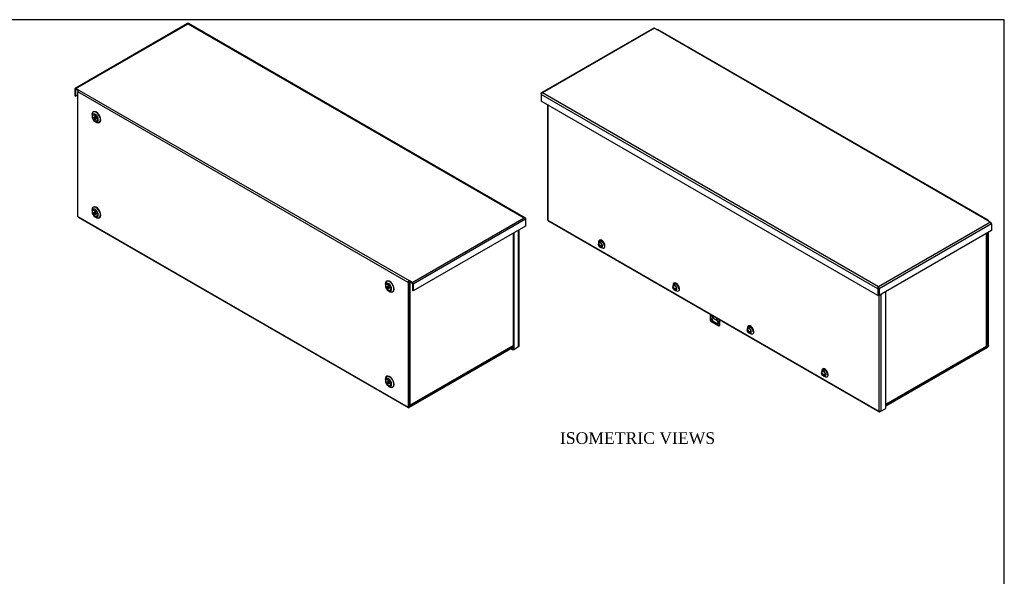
# Model space of a CAD drawing. Header units: inches. Extents: x 1 to 150, y -1 to 99.
# Tile 8 of 8: x 74 to 150, y 57 to 99. Entities that reach past the tile are written whole.
import ezdxf
from ezdxf.enums import TextEntityAlignment as Align

# ---------------------------------------------------------------- set-up
doc = ezdxf.new("R2010")
doc.units = ezdxf.units.IN
doc.header["$MEASUREMENT"] = 0
for name, color, linetype in [('COM55240', 7, 'Continuous'), ('COM70472-31', 7, 'Continuous'), ('COM70473-31', 7, 'Continuous'), ('COM70474-5', 7, 'Continuous'), ('Default', 7, 'Continuous'), ('SCS19475', 7, 'Continuous')]:
    doc.layers.add(name, color=color, linetype=linetype)
doc.styles.add('SEACAD_Times_New_Roman', font='times.ttf')

# ---------------------------------------------------------------- blocks, each defined once
blk = doc.blocks.new('SE')
at = {"layer": 'COM55240', "color": 7, "linetype": 'Continuous'}
for p, q in [((126.976, 76.757), (126.976, 76.304)), ((127.064, 76.706), (127.064, 76.61)), ((127.02, 76.227), (127.639, 75.87)), ((127.064, 76.61), (127.064, 76.61)), ((127.064, 76.61), (127.064, 76.61)), ((127.241, 76.508), (127.064, 76.61)), ((127.086, 76.693), (127.07, 76.643)), ((127.07, 76.643), (127.241, 76.544)), ((127.484, 76.291), (127.175, 76.47)), ((127.215, 76.238), (127.175, 76.215)), ((127.175, 76.215), (127.484, 76.036)), ((127.215, 76.238), (127.524, 76.059)), ((127.241, 76.508), (127.241, 76.604)), ((127.241, 76.508), (127.241, 76.508)), ((127.241, 76.508), (127.241, 76.508)), ((127.524, 76.059), (127.484, 76.036)), ((127.683, 75.896), (127.683, 76.349)), ((127.723, 75.919), (127.723, 76.326)), ((127.665, 75.876), (127.705, 75.899)), ((127.683, 75.896), (127.723, 75.919))]:
    blk.add_line(p, q, dxfattribs=at)
for centre, major_axis, start_param, end_param in [((127.056, 76.299), (-0.063, 0.108), 1.209429, 1.932163), ((127.175, 76.342), (0.078, -0.135), 2.356194, 5.497787), ((127.125, 76.645), (-0.043, -0.0745), 5.061455, 5.497787), ((127.215, 76.365), (0.078, -0.135), 3.402495, 5.497787), ((127.302, 76.543), (-0.043, -0.0745), -0.828194, -0.785398), ((127.506, 76.436), (-0.0312, 0.0541), 0.493011, 4.219378), ((127.484, 76.163), (-0.078, 0.135), 2.356194, 5.497787), ((127.546, 76.46), (-0.0312, 0.0541), 1.458944, 2.440725), ((127.524, 76.187), (-0.078, 0.135), 2.356194, 2.88069), ((127.602, 75.984), (-0.063, 0.108), 2.780226, 3.50296), ((127.642, 76.007), (-0.062, 0.108), 3.141593, 3.50296)]:
    blk.add_ellipse(centre, major_axis=major_axis, ratio=0.57735, start_param=start_param, end_param=end_param, dxfattribs=at)
at = {"layer": 'COM70472-31', "color": 7, "linetype": 'Continuous'}
for p, q in [((122.621, 98.842), (113.966, 93.845)), ((122.675, 98.837), (114.033, 93.847)), ((122.675, 98.837), (122.908, 98.702)), ((148.364, 84.005), (122.908, 98.702)), ((148.418, 84.011), (122.962, 98.707)), ((113.931, 93.788), (113.931, 93.729)), ((113.931, 93.788), (113.952, 93.776)), ((113.931, 93.729), (113.931, 93.205)), ((139.904, 78.734), (113.931, 93.729)), ((139.955, 78.881), (114.033, 93.847)), ((139.904, 78.21), (113.931, 93.205)), ((148.597, 83.871), (139.955, 78.881)), ((148.674, 83.738), (140.006, 78.734)), ((148.364, 84.005), (148.597, 83.871)), ((148.674, 83.738), (148.674, 83.214)), ((148.674, 83.214), (140.006, 78.21)), ((148.39, 74.31), (148.39, 83.05)), ((148.441, 74.34), (148.441, 83.08)), ((139.904, 78.734), (139.955, 78.764)), ((139.904, 78.734), (139.904, 78.21)), ((139.904, 78.21), (139.955, 78.239)), ((139.955, 78.822), (139.955, 78.881)), ((140.006, 78.734), (139.955, 78.764)), ((139.955, 78.764), (139.955, 78.239)), ((139.955, 78.764), (139.955, 78.239)), ((140.006, 78.21), (139.955, 78.239)), ((140.006, 78.734), (140.006, 78.21)), ((148.364, 74.266), (140.519, 69.737)), ((148.364, 74.207), (140.519, 69.678)), ((148.287, 74.311), (148.364, 74.266)), ((148.39, 74.31), (148.322, 74.349))]:
    blk.add_line(p, q, dxfattribs=at)
for centre, radius, start, end in [((114.101, 93.685), 0.175, 112.83503, 165.44396), ((140.078, 78.756), 0.175, 134.55604, 187.16497), ((140.032, 78.793), 0.0827, 159.11051, 200.73588), ((139.832, 78.756), 0.175, 352.83503, 45.44396), ((139.878, 78.793), 0.0827, 339.26412, 20.88949)]:
    blk.add_arc(centre, radius, start, end, dxfattribs=at)
for centre, major_axis, start_param, end_param in [((122.675, 98.748), (0.054, -0.0935), 2.356194, 3.141593), ((122.908, 98.614), (-0.054, -0.0935), 3.141593, 3.926991), ((148.364, 83.917), (-0.054, -0.0935), 2.356194, 3.926991), ((148.597, 83.783), (0.054, -0.0935), 0.785398, 2.356194), ((148.364, 74.295), (-0.054, -0.0935), 0.785398, 2.356194), ((148.364, 74.295), (-0.018, -0.0312), 0.785398, 2.356194)]:
    blk.add_ellipse(centre, major_axis=major_axis, ratio=0.57735, start_param=start_param, end_param=end_param, dxfattribs=at)
blk.add_open_spline([(113.931, 93.788), (113.933, 93.801), (113.938, 93.813), (113.949, 93.832), (113.957, 93.84), (113.976, 93.85), (113.986, 93.853), (114.009, 93.854), (114.021, 93.852), (114.033, 93.847)], degree=3, knots=[0, 0, 0, 0, 0.25, 0.25, 0.5, 0.5, 0.75, 0.75, 1, 1, 1, 1], dxfattribs=at)
at = {"layer": 'COM70473-31', "color": 7, "linetype": 'Continuous'}
for p, q in [((114.423, 92.922), (114.423, 84.081)), ((114.454, 92.903), (114.454, 84.037)), ((114.466, 84.03), (114.454, 84.037)), ((114.466, 84.016), (114.466, 84.03)), ((114.466, 84.016), (139.989, 69.281)), ((114.489, 83.967), (140.011, 69.231)), ((118.374, 82.358), (118.36, 82.234)), ((118.537, 81.928), (118.651, 81.878)), ((124.112, 79.045), (124.098, 78.921)), ((124.275, 78.615), (124.389, 78.566)), ((140.153, 78.295), (140.153, 69.288)), ((140.519, 69.499), (140.519, 78.506)), ((140.001, 69.288), (140.001, 78.213)), ((129.85, 75.732), (129.836, 75.608)), ((130.013, 75.302), (130.127, 75.253)), ((135.588, 72.419), (135.574, 72.296)), ((135.751, 71.99), (135.865, 71.94)), ((139.989, 69.295), (139.989, 69.281)), ((140.001, 69.288), (139.989, 69.295)), ((140.153, 69.288), (140.065, 69.237)), ((140.153, 69.288), (140.519, 69.499))]:
    blk.add_line(p, q, dxfattribs=at)
for centre, major_axis, start_param, end_param in [((114.531, 84.081), (0.108, 0), 3.141593, 3.926991), ((114.543, 84.06), (0.054, 0.0935), 2.356194, 3.141593), ((118.517, 82.121), (0.112, -0.194), 0, 4.030652), ((118.62, 82.18), (-0.175, 0.304), 0, 0.661978), ((118.62, 82.18), (-0.175, 0.304), 2.479614, 6.283185), ((118.517, 82.121), (0.112, -0.194), 5.369705, 6.283185), ((124.255, 78.808), (0.112, -0.194), 0, 4.030652), ((124.358, 78.868), (-0.175, 0.304), 0, 0.661978), ((124.358, 78.868), (-0.175, 0.304), 2.479614, 6.283185), ((124.255, 78.808), (0.112, -0.194), 5.369705, 6.283185), ((129.993, 75.495), (0.112, -0.194), 0, 4.030652), ((130.096, 75.555), (-0.175, 0.304), 0, 0.661978), ((130.096, 75.555), (-0.175, 0.304), 2.479614, 6.283185), ((129.993, 75.495), (0.112, -0.194), 5.369705, 6.283185), ((135.731, 72.182), (0.112, -0.194), 0, 4.030652), ((135.834, 72.242), (-0.175, 0.304), 0, 0.661978), ((135.834, 72.242), (-0.175, 0.304), 2.479614, 6.283185), ((135.731, 72.182), (0.112, -0.194), 5.369705, 6.283185), ((140.065, 69.325), (0.054, 0.0935), 2.356194, 3.926991), ((140.077, 69.332), (0.108, 0), 3.926991, 5.497787)]:
    blk.add_ellipse(centre, major_axis=major_axis, ratio=0.57735, start_param=start_param, end_param=end_param, dxfattribs=at)
for points in [[(118.445, 82.337), (118.445, 82.337), (118.446, 82.356), (118.452, 82.386), (118.468, 82.414), (118.484, 82.425), (118.507, 82.431), (118.546, 82.424), (118.594, 82.401), (118.647, 82.36), (118.697, 82.304), (118.74, 82.238), (118.773, 82.167), (118.793, 82.095), (118.795, 82.058), (118.797, 82.037)], [(124.183, 79.024), (124.183, 79.025), (124.184, 79.043), (124.19, 79.074), (124.206, 79.101), (124.222, 79.112), (124.245, 79.118), (124.284, 79.111), (124.332, 79.088), (124.384, 79.047), (124.434, 78.992), (124.478, 78.925), (124.511, 78.854), (124.531, 78.783), (124.533, 78.745), (124.534, 78.724)], [(129.921, 75.711), (129.921, 75.712), (129.922, 75.73), (129.928, 75.761), (129.944, 75.788), (129.96, 75.799), (129.983, 75.805), (130.022, 75.799), (130.07, 75.776), (130.122, 75.734), (130.172, 75.679), (130.216, 75.612), (130.249, 75.541), (130.269, 75.47), (130.271, 75.432), (130.272, 75.412)], [(135.659, 72.399), (135.659, 72.399), (135.66, 72.417), (135.666, 72.448), (135.682, 72.475), (135.698, 72.487), (135.721, 72.492), (135.76, 72.486), (135.808, 72.463), (135.86, 72.422), (135.91, 72.366), (135.954, 72.3), (135.987, 72.228), (136.007, 72.157), (136.009, 72.12), (136.01, 72.099)]]:
    blk.add_open_spline(points, degree=3, knots=[0.3549042, 0.3549042, 0.3549042, 0.3549042, 0.3562883, 0.4086945, 0.4611446, 0.5168574, 0.5726787, 0.6231712, 0.6772574, 0.7308096, 0.7849002, 0.8396305, 0.8945898, 0.9491849, 1, 1, 1, 1], dxfattribs=at)
at = {"layer": 'COM70474-5', "color": 7, "linetype": 'Continuous'}
for p, q in [((148.299, 74.331), (148.299, 82.998)), ((148.331, 74.375), (148.331, 83.016)), ((140.519, 69.825), (148.287, 74.31)), ((140.519, 69.788), (148.265, 74.26)), ((148.299, 74.331), (148.287, 74.324)), ((148.287, 74.324), (148.287, 74.31))]:
    blk.add_line(p, q, dxfattribs=at)
for centre, major_axis, start_param, end_param in [((148.211, 74.354), (-0.054, 0.0935), 3.141593, 3.926991), ((148.223, 74.375), (-0.108, 0), 2.356194, 3.141593)]:
    blk.add_ellipse(centre, major_axis=major_axis, ratio=0.57735, start_param=start_param, end_param=end_param, dxfattribs=at)
at = {"layer": 'SCS19475', "color": 7, "linetype": 'Continuous'}
for p, q in [((118.358, 82.135), (118.371, 82.128)), ((118.416, 82.097), (118.387, 82.114)), ((118.387, 82.069), (118.416, 82.052)), ((118.416, 82.125), (118.416, 82.097)), ((118.438, 82.11), (118.416, 82.097)), ((118.416, 82.052), (118.455, 82.075)), ((118.416, 82.052), (118.416, 82.025)), ((118.42, 82.099), (118.438, 82.089)), ((118.438, 82.085), (118.438, 82.113)), ((118.467, 82.068), (118.438, 82.085)), ((118.48, 82.065), (118.438, 82.04)), ((118.438, 82.04), (118.467, 82.023)), ((118.438, 82.012), (118.438, 82.04)), ((118.459, 82.073), (118.459, 82.052)), ((118.48, 82.065), (118.581, 82.006)), ((118.438, 82.016), (118.42, 82.005)), ((124.096, 78.822), (124.109, 78.815)), ((124.154, 78.784), (124.125, 78.802)), ((124.125, 78.757), (124.154, 78.74)), ((124.154, 78.812), (124.154, 78.784)), ((124.176, 78.797), (124.154, 78.784)), ((124.154, 78.74), (124.193, 78.762)), ((124.154, 78.74), (124.154, 78.712)), ((124.158, 78.787), (124.176, 78.776)), ((124.176, 78.703), (124.158, 78.692)), ((124.176, 78.772), (124.176, 78.8)), ((124.205, 78.755), (124.176, 78.772)), ((124.218, 78.752), (124.176, 78.727)), ((124.176, 78.727), (124.205, 78.71)), ((124.176, 78.7), (124.176, 78.727)), ((124.197, 78.76), (124.197, 78.74)), ((124.218, 78.752), (124.319, 78.693)), ((129.834, 75.51), (129.846, 75.502)), ((129.892, 75.472), (129.863, 75.489)), ((129.863, 75.444), (129.892, 75.427)), ((129.892, 75.499), (129.892, 75.472)), ((129.914, 75.484), (129.892, 75.472)), ((129.892, 75.427), (129.931, 75.449)), ((129.892, 75.427), (129.892, 75.399)), ((129.896, 75.474), (129.914, 75.463)), ((129.914, 75.39), (129.896, 75.38)), ((129.914, 75.459), (129.914, 75.487)), ((129.943, 75.442), (129.914, 75.459)), ((129.956, 75.439), (129.914, 75.415)), ((129.914, 75.415), (129.943, 75.397)), ((129.914, 75.387), (129.914, 75.415)), ((129.935, 75.447), (129.935, 75.427)), ((129.956, 75.439), (130.057, 75.381)), ((135.571, 72.197), (135.584, 72.189)), ((135.63, 72.159), (135.601, 72.176)), ((135.63, 72.186), (135.63, 72.159)), ((135.651, 72.171), (135.63, 72.159)), ((135.634, 72.161), (135.651, 72.151)), ((135.651, 72.147), (135.651, 72.174)), ((135.681, 72.13), (135.651, 72.147)), ((135.601, 72.131), (135.63, 72.114)), ((135.63, 72.114), (135.669, 72.136)), ((135.63, 72.114), (135.63, 72.086)), ((135.651, 72.077), (135.634, 72.067)), ((135.694, 72.126), (135.651, 72.102)), ((135.651, 72.102), (135.681, 72.085)), ((135.651, 72.074), (135.651, 72.102)), ((135.673, 72.134), (135.673, 72.114)), ((135.694, 72.126), (135.795, 72.068))]:
    blk.add_line(p, q, dxfattribs=at)
for centre, radius, start, end in [((118.485, 82.157), 0.129, 114.91933, 173.92304), ((118.57, 82.115), 0.154, 167.48835, 176.26868), ((118.507, 82.03), 0.0909, 183.45893, 195.93267), ((118.575, 82.392), 0.288, 237.56692, 242.43308), ((118.591, 82.103), 0.154, 167.48776, 176.26926), ((118.552, 82.248), 0.199, 244.73631, 278.43294), ((118.552, 82.203), 0.199, 244.7215, 278.44776), ((118.575, 82.249), 0.289, 237.56716, 242.43284), ((118.528, 82.018), 0.0909, 183.45747, 195.93414), ((124.223, 78.844), 0.129, 114.91933, 173.92304), ((124.308, 78.802), 0.154, 167.48835, 176.26868), ((124.245, 78.717), 0.0909, 183.45893, 195.93267), ((124.312, 79.079), 0.288, 237.56692, 242.43308), ((124.312, 78.936), 0.289, 237.56716, 242.43284), ((124.329, 78.79), 0.154, 167.48776, 176.26926), ((124.266, 78.705), 0.0909, 183.45747, 195.93414), ((124.29, 78.935), 0.199, 244.73631, 278.43294), ((124.29, 78.89), 0.199, 244.7215, 278.44776), ((129.961, 75.531), 0.129, 114.91933, 173.92304), ((130.046, 75.489), 0.154, 167.48835, 176.26868), ((129.983, 75.405), 0.0909, 183.45893, 195.93267), ((130.05, 75.766), 0.288, 237.56692, 242.43308), ((130.05, 75.623), 0.289, 237.56716, 242.43284), ((130.067, 75.477), 0.154, 167.48776, 176.26926), ((130.004, 75.392), 0.0909, 183.45747, 195.93414), ((130.028, 75.622), 0.199, 244.73631, 278.43294), ((130.028, 75.577), 0.199, 244.7215, 278.44776), ((135.699, 72.219), 0.129, 114.91933, 173.92304), ((135.784, 72.176), 0.154, 167.48835, 176.26868), ((135.788, 72.453), 0.288, 237.56692, 242.43308), ((135.805, 72.164), 0.154, 167.48776, 176.26926), ((135.721, 72.092), 0.0909, 183.45893, 195.93267), ((135.788, 72.31), 0.289, 237.56716, 242.43284), ((135.742, 72.08), 0.0909, 183.45747, 195.93414), ((135.766, 72.309), 0.199, 244.73631, 278.43294), ((135.766, 72.264), 0.199, 244.7215, 278.44776)]:
    blk.add_arc(centre, radius, start, end, dxfattribs=at)
for centre, major_axis, start_param, end_param in [((118.469, 82.093), (-0.08, 0.139), 0.857913, 0.957558), ((118.427, 82.069), (0.0316, -0.0547), 2.596145, 3.476175), ((118.427, 82.069), (-0.0316, 0.0547), 1.236214, 2.116244), ((118.517, 82.121), (-0.089, 0.155), 3.157308, 6.265228), ((118.427, 82.069), (0.0316, -0.0547), 1.236214, 2.116244), ((118.427, 82.069), (-0.0316, 0.0547), 2.596145, 3.476175), ((118.469, 82.093), (0.08, -0.139), 0.613238, 0.957558), ((124.255, 78.808), (-0.089, 0.155), 3.157308, 6.265228), ((124.207, 78.78), (-0.08, 0.139), 0.857913, 0.957558), ((124.165, 78.756), (0.0316, -0.0547), 2.596145, 3.476175), ((124.165, 78.756), (-0.0316, 0.0547), 1.236214, 2.116244), ((124.165, 78.756), (0.0316, -0.0547), 1.236214, 2.116244), ((124.165, 78.756), (-0.0316, 0.0547), 2.596145, 3.476175), ((124.207, 78.78), (0.08, -0.139), 0.613238, 0.957558), ((129.945, 75.468), (-0.08, 0.139), 0.857913, 0.957558), ((129.903, 75.443), (0.0316, -0.0547), 2.596145, 3.476175), ((129.903, 75.443), (-0.0316, 0.0547), 1.236214, 2.116244), ((129.993, 75.495), (-0.089, 0.155), 3.157308, 6.265228), ((129.903, 75.443), (0.0316, -0.0547), 1.236214, 2.116244), ((129.903, 75.443), (-0.0316, 0.0547), 2.596145, 3.476175), ((129.945, 75.468), (0.08, -0.139), 0.613238, 0.957558), ((135.683, 72.155), (-0.08, 0.139), 0.857913, 0.957558), ((135.641, 72.13), (0.0316, -0.0547), 2.596145, 3.476175), ((135.731, 72.182), (-0.089, 0.155), 3.157308, 6.265228), ((135.641, 72.13), (0.0316, -0.0547), 1.236214, 2.116244), ((135.641, 72.13), (-0.0316, 0.0547), 1.236214, 2.116244), ((135.641, 72.13), (-0.0316, 0.0547), 2.596145, 3.476175), ((135.683, 72.155), (0.08, -0.139), 0.613238, 0.957558)]:
    blk.add_ellipse(centre, major_axis=major_axis, ratio=0.57735, start_param=start_param, end_param=end_param, dxfattribs=at)
for points, knots in [([(118.387, 82.114), (118.38, 82.119), (118.374, 82.124), (118.365, 82.134), (118.361, 82.139), (118.356, 82.151), (118.354, 82.157), (118.354, 82.166), (118.354, 82.169), (118.356, 82.174), (118.356, 82.177), (118.358, 82.18)], [0, 0, 0, 0, 0.25, 0.25, 0.5, 0.5, 0.75, 0.75, 0.875, 0.875, 1, 1, 1, 1]), ([(118.358, 82.135), (118.355, 82.13), (118.354, 82.124), (118.354, 82.112), (118.356, 82.106), (118.361, 82.095), (118.365, 82.089), (118.374, 82.079), (118.38, 82.074), (118.387, 82.069)], [0, 0, 0, 0, 0.25, 0.25, 0.5, 0.5, 0.75, 0.75, 1, 1, 1, 1]), ([(118.357, 82.112), (118.357, 82.103), (118.36, 82.079), (118.383, 82.032), (118.421, 81.986), (118.471, 81.955), (118.523, 81.943), (118.572, 81.948), (118.596, 81.962), (118.607, 81.969)], [0, 0, 0, 0, 0.065919, 0.234182, 0.424436, 0.588482, 0.742141, 0.897008, 1, 1, 1, 1]), ([(124.125, 78.802), (124.118, 78.806), (124.112, 78.811), (124.103, 78.821), (124.099, 78.827), (124.094, 78.838), (124.092, 78.844), (124.092, 78.853), (124.092, 78.856), (124.094, 78.862), (124.094, 78.865), (124.096, 78.867)], [0, 0, 0, 0, 0.25, 0.25, 0.5, 0.5, 0.75, 0.75, 0.875, 0.875, 1, 1, 1, 1]), ([(124.096, 78.822), (124.093, 78.817), (124.092, 78.811), (124.092, 78.799), (124.094, 78.793), (124.099, 78.782), (124.103, 78.776), (124.112, 78.766), (124.118, 78.761), (124.125, 78.757)], [0, 0, 0, 0, 0.25, 0.25, 0.5, 0.5, 0.75, 0.75, 1, 1, 1, 1]), ([(124.094, 78.799), (124.095, 78.791), (124.098, 78.766), (124.121, 78.72), (124.159, 78.673), (124.209, 78.642), (124.261, 78.63), (124.31, 78.635), (124.334, 78.649), (124.345, 78.656)], [0, 0, 0, 0, 0.065919, 0.234182, 0.424436, 0.588482, 0.742141, 0.897008, 1, 1, 1, 1]), ([(129.863, 75.489), (129.856, 75.493), (129.85, 75.498), (129.841, 75.508), (129.837, 75.514), (129.832, 75.525), (129.83, 75.531), (129.83, 75.54), (129.83, 75.543), (129.831, 75.549), (129.832, 75.552), (129.834, 75.555)], [0, 0, 0, 0, 0.25, 0.25, 0.5, 0.5, 0.75, 0.75, 0.875, 0.875, 1, 1, 1, 1]), ([(129.834, 75.51), (129.831, 75.504), (129.83, 75.498), (129.83, 75.486), (129.832, 75.48), (129.837, 75.469), (129.841, 75.463), (129.85, 75.453), (129.856, 75.448), (129.863, 75.444)], [0, 0, 0, 0, 0.25, 0.25, 0.5, 0.5, 0.75, 0.75, 1, 1, 1, 1]), ([(129.832, 75.486), (129.833, 75.478), (129.836, 75.453), (129.859, 75.407), (129.897, 75.361), (129.947, 75.33), (129.999, 75.317), (130.048, 75.322), (130.072, 75.336), (130.083, 75.343)], [0, 0, 0, 0, 0.065919, 0.234182, 0.424436, 0.588482, 0.742141, 0.897008, 1, 1, 1, 1]), ([(135.601, 72.176), (135.594, 72.18), (135.588, 72.185), (135.578, 72.196), (135.575, 72.201), (135.57, 72.212), (135.568, 72.218), (135.568, 72.227), (135.568, 72.23), (135.569, 72.236), (135.57, 72.239), (135.571, 72.242)], [0, 0, 0, 0, 0.25, 0.25, 0.5, 0.5, 0.75, 0.75, 0.875, 0.875, 1, 1, 1, 1]), ([(135.571, 72.197), (135.569, 72.191), (135.568, 72.185), (135.568, 72.174), (135.57, 72.168), (135.575, 72.156), (135.578, 72.151), (135.588, 72.14), (135.594, 72.135), (135.601, 72.131)], [0, 0, 0, 0, 0.25, 0.25, 0.5, 0.5, 0.75, 0.75, 1, 1, 1, 1]), ([(135.57, 72.173), (135.571, 72.165), (135.574, 72.14), (135.597, 72.094), (135.635, 72.048), (135.685, 72.017), (135.737, 72.005), (135.786, 72.009), (135.81, 72.024), (135.821, 72.03)], [0, 0, 0, 0, 0.065919, 0.234182, 0.424436, 0.588482, 0.742141, 0.897008, 1, 1, 1, 1])]:
    blk.add_open_spline(points, degree=3, knots=knots, dxfattribs=at)
blk = doc.blocks.new('SE1')
at = {"layer": 'COM70472-31', "color": 7, "linetype": 'Continuous'}
for p, q in [((86.662, 99.19), (78.007, 94.193)), ((78.061, 94.188), (86.703, 99.178)), ((86.703, 99.178), (112.625, 84.212)), ((112.692, 84.21), (86.745, 99.19)), ((78.294, 94.053), (78.061, 94.188)), ((77.985, 94.144), (77.985, 93.62)), ((77.985, 93.62), (78.036, 93.59)), ((78.036, 94.115), (78.061, 94.129)), ((78.036, 94.115), (78.036, 93.59)), ((78.036, 93.59), (78.218, 93.695)), ((78.061, 94.129), (78.254, 94.018)), ((78.218, 84.3), (78.218, 93.921)), ((103.674, 79.224), (78.218, 93.921)), ((78.294, 94.053), (103.75, 79.357)), ((79.302, 92.152), (79.302, 92.056)), ((79.543, 91.638), (79.626, 91.59)), ((78.218, 84.3), (103.674, 69.603)), ((79.302, 84.803), (79.302, 84.707)), ((78.24, 84.25), (103.696, 69.553)), ((79.543, 84.29), (79.626, 84.242)), ((103.983, 79.222), (112.625, 84.212)), ((112.727, 84.094), (104.059, 79.09)), ((112.727, 83.57), (104.059, 78.566)), ((112.727, 84.153), (112.706, 84.141)), ((112.727, 84.153), (112.727, 84.094)), ((112.727, 84.094), (112.727, 83.57)), ((101.929, 79.088), (101.929, 78.992)), ((103.674, 79.224), (103.674, 69.603)), ((103.725, 79.254), (103.725, 69.632)), ((103.751, 79.239), (103.725, 79.254)), ((103.75, 79.298), (103.75, 79.357)), ((103.983, 79.222), (103.75, 79.357)), ((103.75, 79.298), (103.983, 79.163)), ((104.008, 79.119), (104.008, 78.595)), ((104.059, 79.09), (104.059, 78.566)), ((102.17, 78.574), (102.253, 78.526)), ((104.059, 78.566), (104.008, 78.595)), ((111.788, 74.258), (103.75, 69.617)), ((111.788, 74.199), (103.75, 69.559)), ((101.929, 71.739), (101.929, 71.644)), ((102.17, 71.226), (102.253, 71.178)), ((103.75, 69.617), (103.725, 69.632))]:
    blk.add_line(p, q, dxfattribs=at)
blk.add_arc((112.557, 84.05), 0.175, 14.55604, 67.16497, dxfattribs=at)
for centre, major_axis, start_param, end_param in [((78.061, 94.1), (0.054, -0.0935), 2.356194, 3.926991), ((78.061, 94.1), (0.018, -0.0312), 2.356194, 3.926991), ((78.294, 93.965), (0.054, 0.0935), 0.785398, 2.356194), ((79.632, 91.968), (-0.24, 0.415), 0, 1.013497), ((79.626, 91.965), (0.229, -0.397), 3.690761, 3.926991), ((79.543, 91.917), (-0.171, 0.295), 0, 0.785398), ((79.543, 91.917), (-0.171, 0.295), 0.785398, 2.356194), ((79.626, 91.965), (0.229, -0.397), 0, 3.690761), ((79.543, 91.917), (-0.171, 0.295), 2.356194, 6.283185), ((79.632, 91.968), (-0.24, 0.415), 2.128096, 6.283185), ((79.573, 91.934), (-0.063, 0.108), 0.419489, 2.722104), ((79.626, 91.965), (0.229, -0.397), 5.497787, 6.278882), ((79.626, 91.965), (0.229, -0.397), 6.278882, 6.283185), ((79.626, 84.616), (0.229, -0.397), 0, 3.690761), ((79.632, 84.62), (-0.24, 0.415), 2.128096, 6.283185), ((78.294, 84.344), (0.054, 0.0935), 2.356194, 3.141593), ((79.632, 84.62), (-0.24, 0.415), 0, 1.013497), ((79.626, 84.616), (0.229, -0.397), 3.690761, 3.926991), ((79.543, 84.568), (-0.171, 0.295), 0, 0.785398), ((79.543, 84.568), (-0.171, 0.295), 0.785398, 2.356194), ((79.543, 84.568), (-0.171, 0.295), 2.356194, 6.283185), ((79.573, 84.585), (-0.062, 0.108), 0.419489, 2.722104), ((79.626, 84.616), (0.229, -0.397), 5.497787, 6.278882), ((79.626, 84.616), (0.229, -0.397), 6.278882, 6.283185), ((102.259, 78.904), (-0.24, 0.415), 0, 1.013497), ((102.253, 78.901), (0.229, -0.397), 3.690761, 3.926991), ((102.17, 78.853), (-0.171, 0.295), 0, 0.785398), ((102.17, 78.853), (-0.171, 0.295), 0.785398, 2.356194), ((102.253, 78.901), (0.229, -0.397), 0, 3.690761), ((102.17, 78.853), (-0.171, 0.295), 2.356194, 6.283185), ((102.259, 78.904), (-0.24, 0.415), 2.128096, 6.283185), ((103.75, 79.268), (-0.054, -0.0935), 3.926991, 5.497787), ((103.75, 79.268), (-0.018, -0.0312), 3.926991, 5.497787), ((103.983, 79.134), (-0.054, 0.0935), 3.926991, 5.497787), ((103.983, 79.134), (-0.018, 0.0312), 3.926991, 5.497787), ((102.2, 78.87), (-0.062, 0.108), 0.419489, 2.722104), ((102.253, 78.901), (0.229, -0.397), 5.497787, 6.278882), ((102.253, 78.901), (0.229, -0.397), 6.278882, 6.283185), ((102.259, 71.556), (-0.24, 0.415), 0, 1.013497), ((102.253, 71.552), (0.229, -0.397), 3.690761, 3.926991), ((102.17, 71.504), (-0.171, 0.295), 0, 0.785398), ((102.17, 71.504), (-0.171, 0.295), 0.785398, 2.356194), ((102.253, 71.552), (0.229, -0.397), 0, 3.690761), ((102.17, 71.504), (-0.171, 0.295), 2.356194, 6.283185), ((102.259, 71.556), (-0.24, 0.415), 2.128096, 6.283185), ((102.2, 71.521), (-0.063, 0.108), 0.419489, 2.722104), ((102.253, 71.552), (0.229, -0.397), 5.497787, 6.278882), ((102.253, 71.552), (0.229, -0.397), 6.278882, 6.283185), ((103.75, 69.647), (0.054, 0.0935), 2.356194, 3.926991), ((103.75, 69.647), (0.018, 0.0312), 2.356194, 3.926991)]:
    blk.add_ellipse(centre, major_axis=major_axis, ratio=0.57735, start_param=start_param, end_param=end_param, dxfattribs=at)
for centre, major_axis in [((79.522, 91.904), (0.135, -0.233)), ((79.522, 91.904), (0.062, -0.108)), ((79.522, 84.556), (0.135, -0.233)), ((79.522, 84.556), (0.062, -0.108)), ((102.149, 78.841), (0.135, -0.233)), ((102.149, 78.841), (0.062, -0.108)), ((102.149, 71.492), (0.135, -0.233)), ((102.149, 71.492), (0.062, -0.108))]:
    blk.add_ellipse(centre, major_axis=major_axis, ratio=0.57735, dxfattribs=at)
for points, knots in [([(86.703, 99.178), (86.696, 99.185), (86.688, 99.189), (86.673, 99.194), (86.667, 99.193), (86.662, 99.19)], [0, 0, 0, 0, 0.25, 0.25, 0.5, 0.5, 0.5, 0.5]), ([(86.745, 99.19), (86.74, 99.193), (86.733, 99.194), (86.719, 99.189), (86.711, 99.185), (86.703, 99.178)], [0.5, 0.5, 0.5, 0.5, 0.75, 0.75, 1, 1, 1, 1]), ([(112.625, 84.212), (112.637, 84.216), (112.649, 84.218), (112.672, 84.218), (112.683, 84.215), (112.701, 84.204), (112.709, 84.197), (112.721, 84.177), (112.725, 84.166), (112.727, 84.153)], [0, 0, 0, 0, 0.25, 0.25, 0.5, 0.5, 0.75, 0.75, 1, 1, 1, 1])]:
    blk.add_open_spline(points, degree=3, knots=knots, dxfattribs=at)
at = {"layer": 'COM70473-31', "color": 7, "linetype": 'Continuous'}
for p, q in [((111.788, 83.028), (111.788, 74.079)), ((111.839, 83.057), (111.839, 74.05)), ((112.204, 74.261), (112.204, 83.268)), ((112.236, 74.305), (112.236, 83.286)), ((111.75, 73.999), (111.595, 74.088)), ((111.75, 74.057), (111.646, 74.117)), ((111.788, 74.079), (111.75, 74.057)), ((111.75, 73.999), (111.75, 74.057)), ((111.839, 74.05), (111.75, 73.999)), ((111.839, 74.05), (111.788, 74.079)), ((111.839, 74.05), (112.204, 74.261))]:
    blk.add_line(p, q, dxfattribs=at)
blk.add_ellipse((112.128, 74.305), major_axis=(-0.108, 0), ratio=0.57735, start_param=2.356194, end_param=3.141593, dxfattribs=at)
at = {"layer": 'COM70474-5', "color": 7, "linetype": 'Continuous'}
for p, q in [((79.577, 84.604), (79.504, 84.561)), ((79.6, 84.558), (79.532, 84.519)), ((103.75, 79.238), (103.762, 79.245)), ((103.762, 79.245), (103.762, 79.259)), ((103.762, 79.245), (103.813, 79.216)), ((103.801, 79.209), (103.813, 79.216)), ((103.801, 79.209), (103.801, 69.749)), ((103.841, 79.245), (103.813, 79.23)), ((103.813, 79.216), (103.813, 79.23)), ((103.791, 69.692), (111.788, 74.31)), ((103.813, 69.742), (111.788, 74.346)), ((103.737, 69.698), (103.725, 69.705)), ((103.813, 69.756), (103.801, 69.749)), ((103.813, 69.742), (103.813, 69.756))]:
    blk.add_line(p, q, dxfattribs=at)
for centre, major_axis, start_param, end_param in [((103.725, 79.253), (-0.036, 0), 1.570793, 2.356194), ((103.725, 79.253), (-0.108, 0), 1.570795, 2.356194), ((103.737, 79.274), (0.018, -0.0312), 0.785398, 1.966114), ((103.737, 79.274), (0.054, -0.0935), 0.785398, 1.154856), ((103.725, 69.793), (0.108, 0), 4.712388, 5.497787), ((103.737, 69.786), (-0.054, 0.0935), 2.356194, 3.926991)]:
    blk.add_ellipse(centre, major_axis=major_axis, ratio=0.57735, start_param=start_param, end_param=end_param, dxfattribs=at)
blk = doc.blocks.new('BORDER')
at = {"layer": 'Default', "color": 7, "linetype": 'Continuous'}
for p, q in [((0, 27.86), (-41.86, 27.86)), ((0, 0), (0, 27.86))]:
    blk.add_line(p, q, dxfattribs=at)

msp = doc.modelspace()

# ---------------------------------------------------------------- block references
at = {"layer": 'Default', "color": 7, "xscale": 3.56, "yscale": 3.56, "zscale": 3.56}
msp.add_blockref('BORDER', (149.664, 0.311), dxfattribs=at)
at = {"layer": 'Default'}
for name in ['SE1', 'SE']:
    msp.add_blockref(name, (0, 0), dxfattribs=at)

# ---------------------------------------------------------------- texts
at = {"layer": 'Default', "color": 7, "linetype": 'Continuous', "style": 'SEACAD_Times_New_Roman'}
msp.add_text('ISOMETRIC VIEWS', height=0.9, dxfattribs=at).set_placement((115.389, 67.657), align=Align.TOP_LEFT)

doc.saveas('drawing.dxf')
